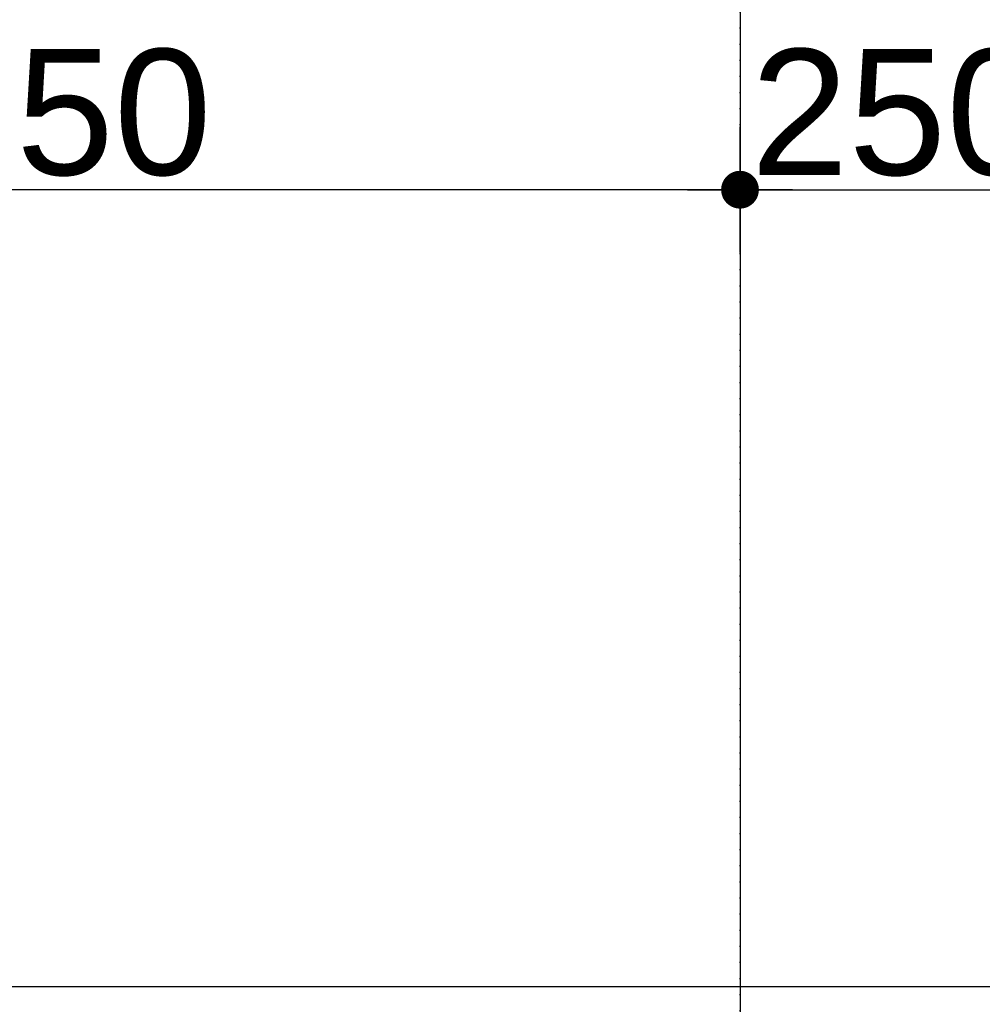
# Model space of a CAD drawing. Header units: metres. Extents: x 63115 to 703450, y -261936 to -53969.
# Tile 160 of 209: x 155010 to 155774, y -126275 to -125492. Entities that reach past the tile are written whole.
import ezdxf

# ---------------------------------------------------------------- set-up
doc = ezdxf.new("R2010")
doc.units = ezdxf.units.M
doc.header["$PDMODE"] = 35
doc.header["$PDSIZE"] = 50
doc.linetypes.add('DASHDOT2', pattern=[12.7, 6.35, -3.175, 0, -3.175])
doc.layers.get('0').update_dxf_attribs({"true_color": 0x83b7c5})
doc.layers.get('DEFPOINTS').update_dxf_attribs({"color": 6})
for name, color, linetype in [('_01-STRAMIENEN', 253, 'DASHDOT2'), ('_03-PROJECTION', 1, 'Continuous'), ('_06-DIMENSIONS', 7, 'Continuous')]:
    doc.layers.add(name, color=color, linetype=linetype)
doc.layers.add('_01Hulplijnen', color=6, linetype='Continuous', plot=False)
doc.styles.add('NIOstandard', font='arial.ttf')
doc.dimstyles.new('NIO-50-KLEIN', dxfattribs={"dimtxt": 100, "dimasz": 10, "dimexe": 2, "dimexo": 5, "dimgap": 10, "dimtad": 1, "dimdec": 0, "dimzin": 0, "dimdsep": 46, "dimtxsty": 'NIOstandard', "dimblk1": 'MAATSTR', "dimblk2": 'MAATSTR', "dimsah": 1, "dimcen": 0, "dimdle": 1.5, "dimse1": 1, "dimse2": 1, "dimclrd": 7, "dimclre": 256, "dimclrt": 256, "dimazin": 0, "dimtfac": 1, "dimtdec": 0, "dimtofl": 0, "dimtmove": 1, "dimatfit": 2, "dimldrblk": 'MAATSTR', "dimfxl": 1, "dimtvp": 1, "dimtolj": 1, "dimtzin": 0, "dimarcsym": 0})

# ---------------------------------------------------------------- blocks, each defined once
blk = doc.blocks.new('MAATSTR')
at = {"linetype": 'Continuous'}
for p, q in [((0, 5), (0, -5)), ((-4.167, 0), (4.167, 0))]:
    blk.add_line(p, q, dxfattribs=at)
at = {"linetype": 'Continuous', "const_width": 1.5}
blk.add_lwpolyline([(-0.75, 0, 1), (0.75, 0, 1)], format="xyb", close=True, dxfattribs=at)
blk = doc.blocks.new('*D397')
at = {"layer": '_06-DIMENSIONS', "color": 7, "lineweight": -2, "transparency": 16777216}
blk.add_line((-5360, 4783.11), (-6490, 4783.11), dxfattribs=at)
at = {"layer": 'DEFPOINTS', "color": 0, "transparency": 16777216}
for p in [(-6500, 4783.11), (-6500, 4150), (-5350, 4150)]:
    blk.add_point(p, dxfattribs=at)
at = {"layer": '_06-DIMENSIONS', "color": 7, "lineweight": -2, "transparency": 16777216, "xscale": 10, "yscale": 10, "zscale": 10, "rotation": 180}
blk.add_blockref('MAATSTR', (-6500, 4783.11), dxfattribs=at)
at = {"layer": '_06-DIMENSIONS', "color": 7, "lineweight": -2, "transparency": 16777216, "xscale": 10, "yscale": 10, "zscale": 10}
blk.add_blockref('MAATSTR', (-5350, 4783.11), dxfattribs=at)
at = {"layer": '_06-DIMENSIONS', "transparency": 16777216, "insert": (-5925, 4844.16), "char_height": 100, "attachment_point": 5, "style": 'NIOstandard'}
blk.add_mtext('\\A1;1150', dxfattribs=at)
blk = doc.blocks.new('*D417')
at = {"layer": '_06-DIMENSIONS', "color": 7, "lineweight": -2, "transparency": 16777216}
blk.add_line((-5340, 4783.11), (-5110, 4783.11), dxfattribs=at)
at = {"layer": 'DEFPOINTS', "color": 0, "transparency": 16777216}
for p in [(-5100, 4783.11), (-5350, 4150), (-5100, 4150)]:
    blk.add_point(p, dxfattribs=at)
at = {"layer": '_06-DIMENSIONS', "color": 7, "lineweight": -2, "transparency": 16777216, "xscale": 10, "yscale": 10, "zscale": 10, "rotation": 180}
blk.add_blockref('MAATSTR', (-5350, 4783.11), dxfattribs=at)
at = {"layer": '_06-DIMENSIONS', "color": 7, "lineweight": -2, "transparency": 16777216, "xscale": 10, "yscale": 10, "zscale": 10}
blk.add_blockref('MAATSTR', (-5100, 4783.11), dxfattribs=at)
at = {"layer": '_06-DIMENSIONS', "transparency": 16777216, "insert": (-5225, 4844.16), "char_height": 100, "attachment_point": 5, "style": 'NIOstandard'}
blk.add_mtext('\\A1;250', dxfattribs=at)
blk = doc.blocks.new('*D419')
at = {"layer": '_06-DIMENSIONS', "color": 7, "lineweight": -2, "transparency": 16777216}
blk.add_line((-6490, 5008.89), (-5360, 5008.89), dxfattribs=at)
at = {"layer": 'DEFPOINTS', "color": 0, "transparency": 16777216}
for p in [(-5350, 5008.89), (-6500, 4150), (-5350, 4150)]:
    blk.add_point(p, dxfattribs=at)
at = {"layer": '_06-DIMENSIONS', "color": 7, "lineweight": -2, "transparency": 16777216, "xscale": 10, "yscale": 10, "zscale": 10, "rotation": 180}
blk.add_blockref('MAATSTR', (-6500, 5008.89), dxfattribs=at)
at = {"layer": '_06-DIMENSIONS', "color": 7, "lineweight": -2, "transparency": 16777216, "xscale": 10, "yscale": 10, "zscale": 10}
blk.add_blockref('MAATSTR', (-5350, 5008.89), dxfattribs=at)
at = {"layer": '_06-DIMENSIONS', "transparency": 16777216, "insert": (-5925, 5069.95), "char_height": 100, "attachment_point": 5, "style": 'NIOstandard'}
blk.add_mtext('\\A1;1150', dxfattribs=at)
blk = doc.blocks.new('*D420')
at = {"layer": '_06-DIMENSIONS', "color": 7, "lineweight": -2, "transparency": 16777216}
blk.add_line((-5340, 5008.89), (5340, 5008.89), dxfattribs=at)
at = {"layer": 'DEFPOINTS', "color": 0, "transparency": 16777216}
for p in [(5350, 5008.89), (-5350, 4150), (5350, 4150)]:
    blk.add_point(p, dxfattribs=at)
at = {"layer": '_06-DIMENSIONS', "color": 7, "lineweight": -2, "transparency": 16777216, "xscale": 10, "yscale": 10, "zscale": 10, "rotation": 180}
blk.add_blockref('MAATSTR', (-5350, 5008.89), dxfattribs=at)
at = {"layer": '_06-DIMENSIONS', "color": 7, "lineweight": -2, "transparency": 16777216, "xscale": 10, "yscale": 10, "zscale": 10}
blk.add_blockref('MAATSTR', (5350, 5008.89), dxfattribs=at)
at = {"layer": '_06-DIMENSIONS', "transparency": 16777216, "insert": (0, 5069.95), "char_height": 100, "attachment_point": 5, "style": 'NIOstandard'}
blk.add_mtext('\\A1;10700', dxfattribs=at)
blk = doc.blocks.new('*U396')
at = {"layer": '_01-STRAMIENEN'}
for points in [[(-5350, 5394.76), (-5350, -4768.64)], [(-7899.78, 4150), (6883.22, 4150)]]:
    blk.add_lwpolyline(points, dxfattribs=at)
at = {"layer": '_01Hulplijnen'}
for points in [[(-5350, 5394.76), (-5350, -4768.64)], [(-7899.78, 4150), (6883.22, 4150)]]:
    blk.add_lwpolyline(points, dxfattribs=at)
at = {"layer": '_06-DIMENSIONS'}
for base, p1, p2, picture, middle in [((-5350, 5008.89), (-6500, 4150), (-5350, 4150), '*D419', (-5925, 5069.95)), ((5350, 5008.89), (-5350, 4150), (5350, 4150), '*D420', (0, 5069.95)), ((-6500, 4783.11), (-5350, 4150), (-6500, 4150), '*D397', (-5925, 4844.16)), ((-5100, 4783.11), (-5350, 4150), (-5100, 4150), '*D417', (-5225, 4844.16))]:
    dim = blk.add_linear_dim(base=base, p1=p1, p2=p2, dimstyle='NIO-50-KLEIN', override={"dimfxlon": 1, "dimarcsym": 1}, dxfattribs=at)
    dim.commit()
    dim.dimension.update_dxf_attribs({"geometry": picture, "text_midpoint": middle})

msp = doc.modelspace()

# ---------------------------------------------------------------- block references
at = {"layer": '_03-PROJECTION'}
msp.add_blockref('*U396', (160931.8, -130410.61), dxfattribs=at)

doc.saveas('drawing.dxf')
